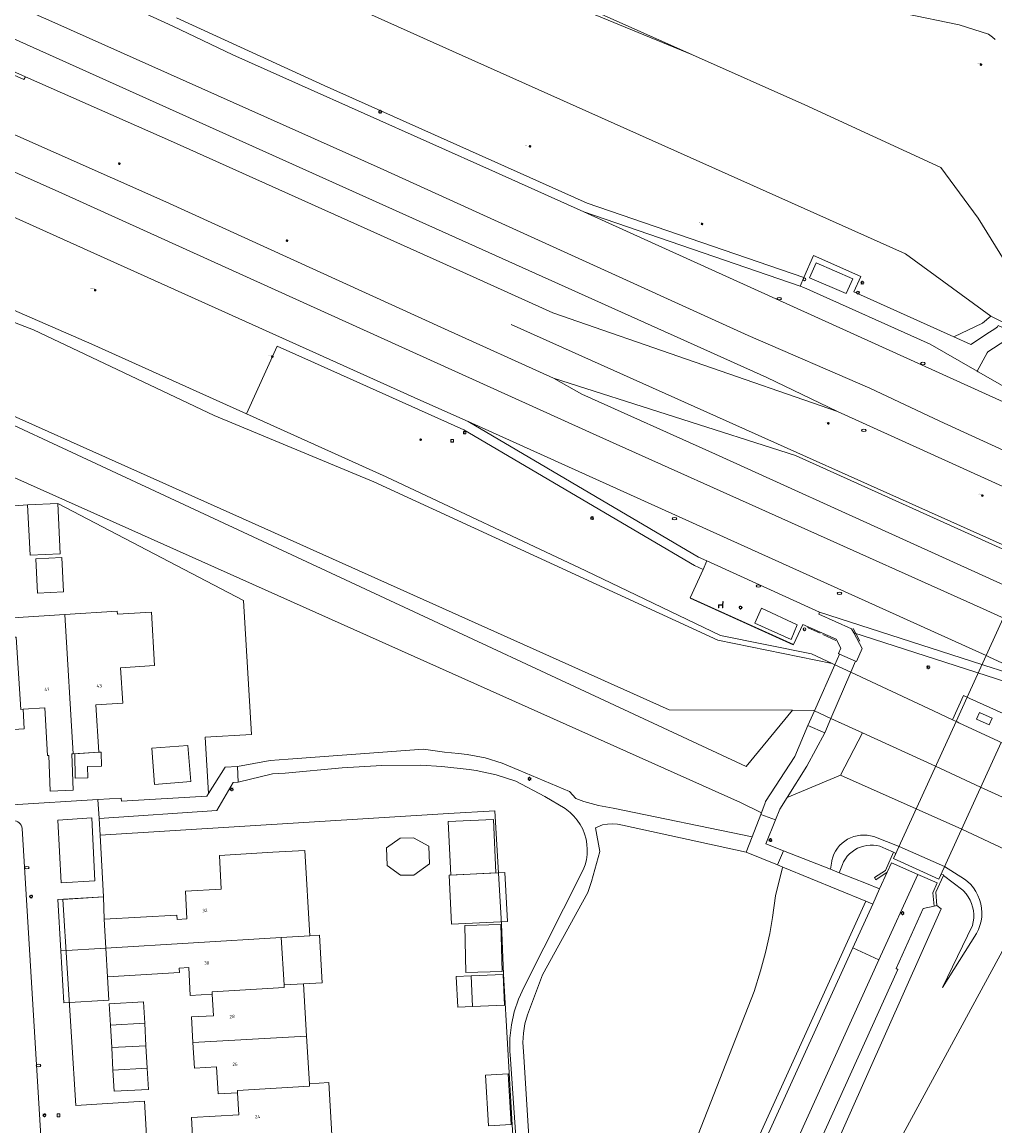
# Model space of a CAD drawing. Header units: metres. Extents: x 162098 to 162858, y 502351 to 503184.
# Tile 12 of 94: x 162192 to 162297, y 502534 to 502653. Entities that reach past the tile are written whole.
import ezdxf
from ezdxf.enums import TextEntityAlignment as Align

# ---------------------------------------------------------------- set-up
doc = ezdxf.new("R2010")
doc.units = ezdxf.units.M
for name, color, linetype, lineweight in [('B-PV-GK-BESCHOEIING-G', 252, 'GK-BESCHOEIING-SO', 13), ('B-PV-IE-MEUBILAIR-S', 252, 'Continuous', 13), ('B-PV-IE-MEUBILAIR_WEGMEUBILAIR-G', 252, 'Continuous', 13), ('B-PV-IE-MEUBILAIR_WEGMEUBILAIR-S', 252, 'Continuous', 13), ('B-PV-IE-TERREINAFSCHEIDING_KUNSTMATIG_HEKWERK-G', 252, 'IE-TERREINAFSCHEIDING-KUNSTMATIG-OPEN', 13), ('B-PV-KW-KUNSTWERK_DEK-GV', 252, 'Continuous', 13), ('B-PV-KW-KUNSTWERK_LANDHOOFD-GV', 252, 'Continuous', 13), ('B-PV-KW-KUNSTWERK_PIJLER-GV', 252, 'Continuous', 13), ('B-PV-OG-BEBOUWING-GV', 7, 'Continuous', 18), ('B-PV-OG-BEBOUWING-T18', 7, 'Continuous', 18), ('B-PV-OG-BEBOUWING_LUIFEL-GV', 7, 'Continuous', 18), ('B-PV-OG-BEBOUWING_OVERBOUWING-GV', 7, 'Continuous', 18), ('B-PV-OG-BEBOUWING_SCHUUR-GV', 7, 'Continuous', 18), ('B-PV-OG-TERREIN_BEGROEID-GV', 7, 'Continuous', 13), ('B-PV-OG-TERREIN_ERF-GV', 252, 'Continuous', 13), ('B-PV-OG-WEG-GV', 252, 'Continuous', 13), ('B-PV-VH-GESLOTENVERHARDING_ASFALT-GV', 252, 'Continuous', 13), ('B-PV-VH-GESLOTENVERHARDING_BETON-GV', 252, 'Continuous', 13), ('B-PV-VH-HALFVERHARDING-GV', 252, 'Continuous', 13), ('B-PV-VH-OPENVERHARDING_BETONSTRAATSTEEN-GV', 252, 'Continuous', 13), ('B-PV-VH-OPENVERHARDING_TEGEL-GV', 252, 'Continuous', 13)]:
    doc.layers.add(name, color=color, linetype=linetype, lineweight=lineweight)
for name, color, linetype, lineweight, true_color in [('B-PV-GR-BEPLANTING_CULTUUR_BOSPLANTSOEN-GV', 7, 'Continuous', 13, 0x99cc00), ('B-PV-GR-BOOM-S', 7, 'Continuous', 13, 0x4c9900), ('B-PV-KW-KUNSTWERK_SLOOF-GV', 5, 'Continuous', 18, 0x0000ff), ('B-PV-OG-WATER_GRACHT-GV', 7, 'Continuous', 13, 0x007299), ('B-PV-VH-OPENVERHARDING_SIERBESTRATING-GV', 3, 'Continuous', 18, 0x00ff00)]:
    doc.layers.add(name, color=color, linetype=linetype, lineweight=lineweight, true_color=true_color)
doc.styles.add('NLCS-ISO', font='NLCS-ISO.ttf')
doc.styles.add('NLCS-ISO-M200-T18', font='NLCS-ISO.ttf', dxfattribs={"height": 1.8})
doc.linetypes.add('GK-BESCHOEIING-SO', pattern='A,18,-3,[1,NLCS.SHX,S=0.6,R=0,X=0,Y=0],-3', length=24)
doc.linetypes.add('IE-TERREINAFSCHEIDING-KUNSTMATIG-OPEN', pattern='A,7,-1.5,[67,NLCS.SHX,S=0.75,R=0,X=0,Y=0],-1.5', length=10)

# ---------------------------------------------------------------- blocks, each defined once
blk = doc.blocks.new('SIE-MEUBILAIR_BORD_VERKEER-SO')
blk.add_lwpolyline([(-0.5625, -0.5625), (0.5625, -0.5625), (0.5625, 0.5625), (-0.5625, 0.5625)], close=True)
at = {"style": 'NLCS-ISO'}
blk.add_text('vb', height=0.75, dxfattribs=at).set_placement((0, 0), align=Align.MIDDLE_CENTER)
blk = doc.blocks.new('SIE-MEUBILAIR_BORD_RECLAME-SO')
blk.add_lwpolyline([(-0.75, -0.75), (0.75, -0.75), (0.75, 0.75), (-0.75, 0.75)], close=True)
at = {"style": 'NLCS-ISO'}
blk.add_text('rb', height=0.75, dxfattribs=at).set_placement((0, 0), align=Align.MIDDLE_CENTER)
blk = doc.blocks.new('SIE-MEUBILAIR_PAAL_LICHTMAST-SO')
for points in [[(-0.62, 0), (-1, 0)], [(-0.71, 0.71), (-0.44, 0.44)], [(0, 1), (0, 0.62)], [(0.44, 0.44), (0.71, 0.71)], [(1, 0), (0.62, 0)], [(-0.71, -0.71), (-0.44, -0.44)], [(0, -0.62), (0, -1)], [(0.44, -0.44), (0.71, -0.71)]]:
    blk.add_lwpolyline(points)
blk.add_circle((0, 0), 0.5)
blk = doc.blocks.new('SIE-MEUBILAIR_PAAL_HALTEPAAL-SO')
blk.add_circle((0, 0), 0.75)
at = {"style": 'NLCS-ISO'}
blk.add_text('ht', height=0.75, dxfattribs=at).set_placement((0, 0.06), align=Align.MIDDLE_CENTER)
blk = doc.blocks.new('SIE-MEUBILAIR_PUT_KOLK-SO')
blk.add_ellipse((0, 0), major_axis=(1.25, 0), ratio=0.54)
blk = doc.blocks.new('SIE-MEUBILAIR_PUT_BRANDKRAAN-SO')
blk.add_ellipse((0, 0), major_axis=(1.25, 0), ratio=0.54)
blk = doc.blocks.new('SIE-WEG_SPEELTOESTEL-SO')
at = {"flags": 128}
blk.add_lwpolyline([(-0.75, -0.75), (0.75, -0.75), (0.75, 0.75), (-0.75, 0.75)], close=True, dxfattribs=at)
at = {"style": 'NLCS-ISO'}
blk.add_text('SPT', height=0.45, dxfattribs=at).set_placement((0, 0), align=Align.MIDDLE_CENTER)
blk = doc.blocks.new('SIE-WEG_ZITBANK-SO')
at = {"color": 0, "linetype": 'ByBlock', "lineweight": 18}
blk.add_lwpolyline([(-0.91, -1.63), (-0.91, -0.2), (1.09, -0.2), (1.09, -1.63), (1.29, -1.63), (1.29, -0.21), (1.54, 1.78), (1.33, 1.78), (1.11, 0), (-1.11, 0), (-1.11, -1.63)], close=True, dxfattribs=at)
blk = doc.blocks.new('SGR-BOOM_GBKN-SO')
for centre, start, end in [((-0.25, -0.1), 67.12443, 157.12443), ((-0.1, 0.25), 157.12443, 247.12443), ((-0.1, 0.25), 337.12443, 157.12443), ((0.25, 0.1), 247.12443, 337.12443), ((-0.25, -0.1), 157.12443, 337.12443), ((0.1, -0.25), 157.12443, 337.12443), ((0.1, -0.25), 337.12443, 67.12443)]:
    blk.add_arc(centre, 0.188, start, end)
at = {"extrusion": (0, 0, -1)}
blk.add_arc((-0.25, 0.1), 0.188, 22.87557, 202.87557, dxfattribs=at)
at = {"style": 'NLCS-ISO'}
blk.add_attdef('SOORT', text='', height=0.35, dxfattribs=at).set_placement((0, 0.75), align=Align.MIDDLE_RIGHT)

msp = doc.modelspace()

# ---------------------------------------------------------------- linework, layer by layer
at = {"layer": 'B-PV-GK-BESCHOEIING-G'}
for points in [[(162299.111, 502626.131), (162295.366, 502632.188), (162291.351, 502637.679), (162276.659, 502644.449), (162264.504, 502649.833), (162231.022, 502664.792), (162218.969, 502670.119), (162212.345, 502673.101), (162203.347, 502677.06), (162195.291, 502680.64), (162188.039, 502683.891), (162180.712, 502687.141), (162174.292, 502689.776), (162172.888, 502690.302), (162165.262, 502693.158), (162159.184, 502695.396), (162148.963, 502699.029), (162139.549, 502702.082), (162130.401, 502704.801), (162124.864, 502706.204)], [(162296.766, 502621.606), (162287.52, 502628.35), (162239.647, 502649.749), (162222.516, 502657.462), (162216.154, 502660.584), (162210.81, 502663.155), (162204.612, 502666.104), (162197.7, 502669.184), (162190.071, 502672.519), (162180.007, 502676.728), (162175.874, 502678.399), (162167.696, 502681.576), (162157.21, 502685.545), (162146.839, 502689.164), (162142.019, 502690.752), (162136.71, 502692.448), (162133.723, 502693.379), (162128.365, 502694.949), (162125.532, 502695.695)], [(162296.766, 502621.606), (162300.212, 502619.89), (162301.287, 502619.402)], [(162412.29, 502512.44), (162318.288, 502552.863), (162317.825, 502554.896), (162308.644, 502564.825), (162295.626, 502570.741), (162290.757, 502573.018), (162282.875, 502576.614), (162279.871, 502577.985)]]:
    msp.add_lwpolyline(points, dxfattribs=at)
at = {"layer": 'B-PV-GR-BEPLANTING_CULTUUR_BOSPLANTSOEN-GV'}
for points in [[(162253.383, 502654.4), (162264.504, 502649.833), (162276.659, 502644.449), (162291.351, 502637.679), (162295.366, 502632.188), (162299.111, 502626.131)], [(162297.232, 502651.488), (162296.931, 502651.733), (162296.507, 502652.064), (162293.33, 502653.086), (162287.387, 502654.317)], [(162179.62, 502600.23), (162192.691, 502601.219), (162195.946, 502601.382), (162216.008, 502590.898), (162216.858, 502576.423), (162211.865, 502576.13), (162212.223, 502570.041), (162214.043, 502572.912), (162215.365, 502572.964), (162218.893, 502573.608), (162220.831, 502573.774), (162235.452, 502574.827), (162237.719, 502574.53), (162239.221, 502574.359), (162240.191, 502574.255), (162242.102, 502573.896), (162243.964, 502573.339), (162245.758, 502572.59), (162251.241, 502570.272), (162251.914, 502569.505), (162252.781, 502569.178), (162254.349, 502568.747), (162255.953, 502568.479), (162270.96, 502565.373), (162271.916, 502567.795), (162271.975, 502567.956), (162269.713, 502569.077), (162168.319, 502614.397)], [(162246.369, 502519.341), (162244.803, 502541.86), (162244.787, 502542.159), (162244.796, 502543.608), (162244.957, 502545.048), (162245.267, 502546.463), (162245.724, 502547.838), (162246.321, 502549.156), (162252.722, 502561.805), (162252.917, 502562.34), (162253.055, 502562.889), (162253.135, 502563.45), (162253.155, 502564.015), (162253.117, 502564.58), (162253.019, 502565.137), (162252.864, 502565.681), (162252.653, 502566.206), (162252.388, 502566.706), (162252.072, 502567.176), (162251.709, 502567.61), (162251.303, 502568.003), (162250.751, 502568.426), (162248.572, 502569.725), (162245.424, 502571.385), (162243.313, 502572.082), (162241.14, 502572.554), (162240.405, 502572.66), (162237.439, 502572.975), (162235.161, 502573.109), (162230.948, 502573.069), (162226.662, 502572.828), (162220.512, 502572.26), (162219.138, 502572.16), (162215.452, 502571.287), (162214.901, 502571.223), (162213.136, 502568.218), (162200.415, 502567.341), (162200.516, 502565.564), (162238.17, 502567.9), (162243.162, 502568.165), (162243.871, 502555.944), (162244.103, 502550.552), (162245.022, 502534.266), (162245.343, 502529.106)], [(162303.055, 502561.777), (162293.621, 502566.213), (162288.666, 502568.389), (162280.499, 502572.049), (162274.738, 502569.613), (162273.937, 502568.343), (162273.488, 502567.21), (162272.459, 502564.609), (162274.336, 502563.868), (162279.414, 502561.865), (162279.562, 502562.746), (162279.574, 502562.806), (162279.671, 502563.161), (162279.805, 502563.504), (162279.974, 502563.83), (162280.177, 502564.138), (162280.41, 502564.422), (162280.671, 502564.681), (162280.959, 502564.911), (162281.268, 502565.109), (162281.597, 502565.274), (162281.941, 502565.404), (162282.297, 502565.497), (162282.661, 502565.553), (162283.029, 502565.57), (162283.396, 502565.549), (162283.759, 502565.489), (162284.114, 502565.392), (162286.855, 502564.339), (162291.747, 502562.162), (162293.914, 502560.8), (162294.237, 502560.542), (162294.576, 502560.212), (162294.878, 502559.849), (162295.141, 502559.456), (162295.362, 502559.037), (162295.537, 502558.598), (162295.666, 502558.143), (162295.746, 502557.677), (162295.778, 502557.205), (162295.759, 502556.732), (162295.692, 502556.264), (162295.575, 502555.805), (162295.412, 502555.361), (162295.204, 502554.938), (162291.54, 502549.101), (162294.767, 502555.808), (162294.852, 502556.2), (162294.898, 502556.599), (162294.901, 502557.001), (162294.863, 502557.401), (162294.783, 502557.794), (162294.662, 502558.177), (162294.502, 502558.546), (162294.304, 502558.895), (162294.071, 502559.222), (162293.804, 502559.523), (162293.73, 502559.597), (162291.62, 502561.201), (162290.82, 502559.398), (162290.901, 502557.948), (162291.393, 502557.592), (162267.462, 502503.921)], [(162254.723, 502506.651), (162271.163, 502548.67), (162271.873, 502550.881), (162272.422, 502552.889), (162272.883, 502554.921), (162273.174, 502556.663), (162273.494, 502559.006), (162274.194, 502561.929), (162274.261, 502562.098), (162273.688, 502562.333), (162270.307, 502563.719), (162256.968, 502566.628), (162256.426, 502566.724), (162255.88, 502566.762), (162255.334, 502566.743), (162254.778, 502566.665), (162254.03, 502566.354), (162254.513, 502563.796), (162253.617, 502560.545), (162253.194, 502559.364), (162252.645, 502558.319), (162248.307, 502550.46), (162246.686, 502546.161), (162246.421, 502545.176), (162246.259, 502544.169), (162246.204, 502543.15), (162246.25, 502542.191), (162247.283, 502526.082)], [(162409.183, 502508.112), (162298.92, 502554.697), (162270.838, 502502.988)], [(162270.838, 502502.988), (162298.92, 502554.697), (162409.183, 502508.112)]]:
    msp.add_lwpolyline(points, dxfattribs=at)
for points in [[(162280.499, 502572.049), (162282.875, 502576.614), (162279.471, 502578.168), (162277.689, 502578.98), (162277.575, 502579.032), (162275.337, 502579.038), (162270.326, 502572.963), (162167.948, 502620.641), (162167.543, 502620.721), (162167.315, 502619.538), (162167.391, 502616.562), (162168.319, 502614.397), (162269.713, 502569.077), (162271.975, 502567.956), (162272.372, 502569.047), (162272.412, 502569.199), (162275.559, 502574.053), (162276.99, 502577.405), (162278.804, 502576.619), (162276.877, 502573.002), (162274.738, 502569.613)], [(162280.354, 502561.494), (162280.715, 502562.398), (162280.848, 502562.68), (162281.03, 502562.984), (162281.243, 502563.266), (162281.484, 502563.525), (162281.751, 502563.758), (162282.04, 502563.961), (162282.35, 502564.133), (162282.675, 502564.272), (162283.013, 502564.376), (162283.361, 502564.444), (162283.713, 502564.475), (162284.067, 502564.469), (162284.418, 502564.426), (162284.763, 502564.347), (162285.098, 502564.232), (162285.419, 502564.083), (162286.246, 502563.698), (162286.489, 502563.572), (162286.233, 502563.018), (162291.138, 502560.791), (162291.382, 502561.344), (162291.646, 502561.26), (162291.62, 502561.201), (162293.73, 502559.597), (162293.804, 502559.523), (162294.071, 502559.222), (162294.304, 502558.895), (162294.502, 502558.546), (162294.662, 502558.177), (162294.783, 502557.794), (162294.863, 502557.401), (162294.901, 502557.001), (162294.898, 502556.599), (162294.852, 502556.2), (162294.767, 502555.808), (162291.54, 502549.101), (162295.204, 502554.938), (162295.412, 502555.361), (162295.575, 502555.805), (162295.692, 502556.264), (162295.759, 502556.732), (162295.778, 502557.205), (162295.746, 502557.677), (162295.666, 502558.143), (162295.537, 502558.598), (162295.362, 502559.037), (162295.141, 502559.456), (162294.878, 502559.849), (162294.576, 502560.212), (162294.237, 502560.542), (162293.914, 502560.8), (162291.747, 502562.162), (162286.855, 502564.339), (162284.114, 502565.392), (162283.759, 502565.489), (162283.396, 502565.549), (162283.029, 502565.57), (162282.661, 502565.553), (162282.297, 502565.497), (162281.941, 502565.404), (162281.597, 502565.274), (162281.268, 502565.109), (162280.959, 502564.911), (162280.671, 502564.681), (162280.41, 502564.422), (162280.177, 502564.138), (162279.974, 502563.83), (162279.805, 502563.504), (162279.671, 502563.161), (162279.574, 502562.806), (162279.562, 502562.746), (162279.414, 502561.865)], [(162284.418, 502564.426), (162284.067, 502564.469), (162283.713, 502564.475), (162283.361, 502564.444), (162283.013, 502564.376), (162282.675, 502564.272), (162282.35, 502564.133), (162282.04, 502563.961), (162281.751, 502563.758), (162281.484, 502563.525), (162281.243, 502563.266), (162281.03, 502562.984), (162280.848, 502562.68), (162280.715, 502562.398), (162280.354, 502561.494), (162283.305, 502560.33), (162284.737, 502559.765), (162285.556, 502561.565), (162284.325, 502560.73), (162284.197, 502560.991), (162285.375, 502561.744), (162286.246, 502563.698), (162285.419, 502564.083), (162285.098, 502564.232), (162284.763, 502564.347)], [(162283.26, 502558.409), (162274.261, 502562.098), (162274.194, 502561.929), (162273.494, 502559.006), (162273.174, 502556.663), (162272.883, 502554.921), (162272.422, 502552.889), (162271.873, 502550.881), (162271.163, 502548.67), (162254.723, 502506.651), (162258.943, 502504.928)]]:
    msp.add_lwpolyline(points, close=True, dxfattribs=at)
at = {"layer": 'B-PV-IE-MEUBILAIR_WEGMEUBILAIR-G'}
msp.add_lwpolyline([(162313.234, 502590.105), (162244.943, 502620.726)], dxfattribs=at)
at = {"layer": 'B-PV-IE-TERREINAFSCHEIDING_KUNSTMATIG_HEKWERK-G'}
for points in [[(162275.388, 502586.109), (162264.256, 502591.156)], [(162278.311, 502587.354), (162276.928, 502588.001)], [(162282.597, 502586.522), (162281.889, 502587.871)], [(162279.991, 502586.573), (162278.61, 502587.22)], [(162271.916, 502567.795), (162272.372, 502569.047)]]:
    msp.add_lwpolyline(points, dxfattribs=at)
at = {"layer": 'B-PV-KW-KUNSTWERK_DEK-GV'}
for points in [[(162300.883, 502595.153), (162296.237, 502584.962)], [(162281.62, 502583.154), (162282.139, 502584.36), (162280.407, 502585.107), (162279.898, 502583.959), (162277.689, 502578.98), (162276.99, 502577.405)], [(162296.237, 502584.962), (162294.181, 502580.452)], [(162278.804, 502576.619), (162279.471, 502578.168), (162281.62, 502583.154)], [(162294.181, 502580.452), (162292.991, 502577.841)], [(162276.99, 502577.405), (162278.804, 502576.619)], [(162292.991, 502577.841), (162286.233, 502563.018)], [(162286.233, 502563.018), (162291.138, 502560.791), (162297.853, 502575.567)]]:
    msp.add_lwpolyline(points, dxfattribs=at)
at = {"layer": 'B-PV-KW-KUNSTWERK_LANDHOOFD-GV'}
for points in [[(162286.246, 502563.698), (162285.375, 502561.744)], [(162285.556, 502561.565), (162286.03, 502562.577)], [(162286.03, 502562.577), (162288.867, 502561.32)], [(162286.233, 502563.018), (162286.489, 502563.572)], [(162291.138, 502560.791), (162286.233, 502563.018)], [(162286.489, 502563.572), (162286.246, 502563.698)], [(162285.375, 502561.744), (162284.197, 502560.991)], [(162284.325, 502560.73), (162285.556, 502561.565)], [(162291.382, 502561.344), (162291.138, 502560.791)], [(162291.646, 502561.26), (162291.382, 502561.344)], [(162284.197, 502560.991), (162284.325, 502560.73)], [(162288.867, 502561.32), (162290.962, 502560.392)], [(162290.962, 502560.392), (162290.483, 502559.306)], [(162290.82, 502559.398), (162291.62, 502561.201)], [(162291.62, 502561.201), (162291.646, 502561.26)], [(162290.483, 502559.306), (162290.614, 502557.87)], [(162290.901, 502557.948), (162290.82, 502559.398)], [(162290.614, 502557.87), (162290.901, 502557.948)]]:
    msp.add_lwpolyline(points, dxfattribs=at)
at = {"layer": 'B-PV-KW-KUNSTWERK_PIJLER-GV'}
msp.add_lwpolyline([(162295.197, 502578.099), (162296.564, 502577.482), (162296.889, 502578.202), (162295.522, 502578.819)], close=True, dxfattribs=at)
at = {"layer": 'B-PV-KW-KUNSTWERK_SLOOF-GV'}
for points in [[(162292.607, 502578.02), (162292.926, 502577.871), (162292.991, 502577.841), (162293.1, 502577.79), (162293.29, 502577.701), (162297.569, 502575.7), (162297.849, 502575.569), (162298.078, 502575.462), (162298.734, 502576.971), (162299.294, 502578.154), (162299.069, 502578.255), (162298.787, 502578.382), (162294.48, 502580.318), (162294.181, 502580.452), (162293.798, 502580.624)], [(162295.197, 502578.099), (162295.522, 502578.819), (162296.889, 502578.202), (162296.564, 502577.482)]]:
    msp.add_lwpolyline(points, close=True, dxfattribs=at)
at = {"layer": 'B-PV-OG-BEBOUWING-GV'}
for points in [[(162192.691, 502601.219), (162192.963, 502595.779), (162196.218, 502595.941), (162195.946, 502601.382)], [(162191.464, 502586.953), (162191.942, 502579.142), (162192.2, 502579.158), (162194.54, 502579.303), (162194.847, 502574.162), (162194.974, 502574.17), (162195.124, 502570.31), (162197.61, 502570.406), (162197.459, 502574.324), (162197.612, 502574.333), (162196.712, 502589.394), (162191.074, 502589.043), (162191.203, 502586.936)], [(162196.712, 502589.394), (162197.612, 502574.333), (162200.377, 502574.505), (162200.07, 502579.646), (162202.962, 502579.826), (162202.733, 502583.639), (162206.406, 502583.867), (162206.06, 502589.635), (162202.387, 502589.406), (162202.367, 502589.746)], [(162192.2, 502579.158), (162191.942, 502579.142), (162191.464, 502586.953), (162191.203, 502586.936), (162186.089, 502586.608), (162186.971, 502571.562), (162189.757, 502571.729), (162189.456, 502576.859), (162192.33, 502577.032)], [(162206.114, 502574.941), (162206.413, 502571.036), (162210.314, 502571.334), (162210.015, 502575.24)], [(162238.41, 502561.228), (162243.289, 502561.47), (162243.003, 502567.257), (162238.124, 502567.015)], [(162236.032, 502564.347), (162234.36, 502565.279), (162232.919, 502565.236), (162231.465, 502564.176), (162231.535, 502562.284), (162232.973, 502561.222), (162234.414, 502561.241), (162236.102, 502562.455)], [(162201.147, 502553.357), (162220.078, 502554.489), (162223.194, 502554.678), (162222.634, 502563.908), (162219.19, 502563.699), (162213.416, 502563.371), (162213.584, 502559.715), (162209.74, 502559.496), (162209.876, 502556.509), (162208.829, 502556.448), (162208.808, 502556.917), (162200.967, 502556.463)], [(162240.047, 502550.73), (162243.957, 502550.828), (162243.829, 502555.897), (162239.919, 502555.798)], [(162220.387, 502549.37), (162220.078, 502554.489), (162201.147, 502553.357), (162201.327, 502550.263), (162209.094, 502550.712), (162209.072, 502551.182), (162210.119, 502551.243), (162210.257, 502548.243), (162212.636, 502548.385), (162212.621, 502548.644), (162220.404, 502549.11)], [(162210.541, 502543.151), (162222.82, 502543.859), (162222.486, 502549.495), (162220.387, 502549.37), (162220.404, 502549.11), (162212.621, 502548.644), (162212.636, 502548.385), (162212.774, 502546.055), (162210.378, 502545.917)], [(162240.769, 502547.038), (162244.206, 502547.196), (162244.053, 502550.505), (162240.616, 502550.346)], [(162201.632, 502545.022), (162205.335, 502545.236), (162205.201, 502547.542), (162201.498, 502547.328)], [(162223.124, 502538.709), (162222.82, 502543.859), (162210.541, 502543.151), (162210.704, 502540.386), (162213.099, 502540.524), (162213.271, 502537.6), (162215.367, 502537.725), (162215.352, 502537.984), (162223.14, 502538.448)], [(162202.045, 502537.884), (162205.749, 502538.098), (162205.616, 502540.394), (162201.912, 502540.18)], [(162225.557, 502533.174), (162225.222, 502538.834), (162223.124, 502538.709), (162223.14, 502538.448), (162215.352, 502537.984), (162215.367, 502537.725), (162215.512, 502535.351), (162210.382, 502535.05), (162210.55, 502532.294)], [(162242.496, 502534.147), (162244.939, 502534.295), (162244.608, 502539.759), (162242.165, 502539.611)]]:
    msp.add_lwpolyline(points, close=True, dxfattribs=at)
at = {"layer": 'B-PV-OG-BEBOUWING_LUIFEL-GV'}
for points in [[(162197.776, 502574.343), (162197.841, 502571.709), (162199.191, 502571.742), (162199.16, 502572.984), (162200.675, 502573.022), (162200.638, 502574.511), (162200.377, 502574.505)], [(162238.222, 502561.219), (162238.484, 502555.94), (162244.523, 502556.239), (162244.262, 502561.518)], [(162201.147, 502553.357), (162200.967, 502556.463), (162200.895, 502558.889), (162195.964, 502558.602), (162196.286, 502553.066)], [(162220.078, 502554.489), (162220.387, 502549.37), (162222.486, 502549.495), (162224.528, 502549.62), (162224.219, 502554.739), (162223.194, 502554.678)], [(162196.286, 502553.066), (162196.613, 502547.431), (162201.475, 502547.714), (162201.327, 502550.263), (162201.147, 502553.357)], [(162240.616, 502550.346), (162238.998, 502550.272), (162239.151, 502546.963), (162240.769, 502547.038)], [(162205.476, 502542.815), (162205.335, 502545.236), (162201.632, 502545.022), (162201.772, 502542.601)], [(162201.772, 502542.601), (162201.912, 502540.18), (162205.616, 502540.394), (162205.476, 502542.815)]]:
    msp.add_lwpolyline(points, close=True, dxfattribs=at)
at = {"layer": 'B-PV-OG-BEBOUWING_OVERBOUWING-GV'}
msp.add_lwpolyline([(162193.56, 502595.405), (162193.752, 502591.692), (162196.566, 502591.837), (162196.374, 502595.551)], close=True, dxfattribs=at)
at = {"layer": 'B-PV-OG-BEBOUWING_SCHUUR-GV'}
for points in [[(162281.832, 502625.655), (162277.886, 502627.376), (162277.172, 502625.767), (162281.13, 502624.046)], [(162271.972, 502590.055), (162271.254, 502588.452), (162275.169, 502586.702), (162275.836, 502588.286)]]:
    msp.add_lwpolyline(points, close=True, dxfattribs=at)
at = {"layer": 'B-PV-OG-TERREIN_BEGROEID-GV'}
for points in [[(162208.773, 502653.849), (162224.722, 502646.524), (162238.024, 502640.578), (162253.148, 502633.817), (162276.55, 502625.788), (162277.583, 502628.163), (162282.714, 502625.878), (162281.954, 502624.231), (162292.739, 502619.373), (162295.84, 502620.869), (162296.766, 502621.606), (162287.52, 502628.35), (162239.647, 502649.749), (162222.516, 502657.462)], [(162287.387, 502654.317), (162293.33, 502653.086), (162296.507, 502652.064), (162296.931, 502651.733), (162297.232, 502651.488)], [(162192.29, 502647.163), (162181.525, 502651.951)], [(162192.467, 502647.48), (162192.29, 502647.163)], [(162208.449, 502640.416), (162192.467, 502647.48)], [(162189.998, 502641.788), (162207.607, 502633.952), (162237.71, 502620.261)], [(162239.7, 502626.356), (162208.449, 502640.416)], [(162175.07, 502627.14), (162193.317, 502620.139), (162212.83, 502610.89), (162230.103, 502603.727), (162267.261, 502586.62), (162279.623, 502584.088), (162277.359, 502585.146), (162267.542, 502587.136), (162253.01, 502594.096), (162231.434, 502604.27), (162216.345, 502611.061), (162199.614, 502618.592), (162176.602, 502628.598)], [(162303.437, 502600.755), (162280.199, 502611.297), (162249.413, 502621.968), (162239.7, 502626.356)], [(162167.948, 502620.641), (162270.326, 502572.963), (162275.337, 502579.038), (162261.982, 502579.074), (162220.729, 502597.594), (162171.466, 502619.64)], [(162237.71, 502620.261), (162249.492, 502614.902)], [(162303.951, 502580.306), (162281.94, 502587.406), (162282.833, 502585.708), (162282.235, 502584.319), (162282.139, 502584.36), (162280.407, 502585.107), (162280.285, 502585.16), (162280.548, 502585.757), (162280.022, 502586.711), (162276.441, 502588.321), (162275.419, 502586.155), (162264.271, 502591.201), (162265.66, 502594.265), (162264.724, 502594.676), (162239.815, 502609.326), (162223.683, 502616.565), (162219.641, 502618.384), (162216.345, 502611.061), (162231.434, 502604.27), (162253.01, 502594.096), (162267.542, 502587.136), (162277.359, 502585.146), (162279.623, 502584.088), (162279.898, 502583.959), (162281.62, 502583.154), (162290.572, 502578.971), (162292.607, 502578.02), (162293.798, 502580.624), (162294.181, 502580.452), (162294.48, 502580.318), (162298.787, 502578.382)], [(162249.492, 502614.902), (162275.658, 502606.563), (162300.594, 502595.283)], [(162282.875, 502576.614), (162280.499, 502572.049)], [(162290.757, 502573.018), (162282.875, 502576.614)], [(162295.626, 502570.741), (162290.757, 502573.018)], [(162280.499, 502572.049), (162288.666, 502568.389)], [(162318.288, 502552.863), (162317.825, 502554.896), (162308.644, 502564.825), (162295.626, 502570.741)], [(162288.666, 502568.389), (162293.621, 502566.213)], [(162293.621, 502566.213), (162303.055, 502561.777)]]:
    msp.add_lwpolyline(points, dxfattribs=at)
for points in [[(162292.739, 502619.373), (162294.523, 502618.569), (162294.595, 502618.538), (162296.611, 502619.88), (162297.178, 502620.258), (162297.461, 502620.446), (162297.525, 502620.594), (162297.619, 502620.554), (162298.811, 502620.041), (162299.006, 502619.957), (162299.064, 502619.933), (162298.808, 502619.325), (162298.358, 502619.03), (162296.418, 502617.754), (162296.362, 502617.652), (162295.923, 502616.854), (162295.272, 502615.669), (162295.366, 502615.615), (162303.009, 502611.237), (162299.988, 502618.477), (162300.212, 502619.89), (162296.766, 502621.606), (162295.84, 502620.869)], [(162259.612, 502504.655), (162259.784, 502504.963), (162281.825, 502553.371), (162283.984, 502558.112), (162283.26, 502558.409), (162258.943, 502504.928)], [(162290.614, 502557.87), (162289.442, 502557.642), (162286.512, 502551.139), (162286.688, 502551.054), (162265.264, 502503.706), (162265.785, 502502.136), (162267.462, 502503.921), (162291.393, 502557.592), (162290.901, 502557.948)]]:
    msp.add_lwpolyline(points, close=True, dxfattribs=at)
at = {"layer": 'B-PV-OG-TERREIN_ERF-GV'}
for points in [[(162191.035, 502568.846), (162200.281, 502569.4), (162202.795, 502569.551), (162202.824, 502569.225), (162212.054, 502569.775), (162212.223, 502570.041), (162211.865, 502576.13), (162216.858, 502576.423), (162216.008, 502590.898), (162195.946, 502601.382), (162196.218, 502595.941), (162192.963, 502595.779), (162192.691, 502601.219), (162179.62, 502600.23)], [(162191.074, 502589.043), (162196.712, 502589.394), (162202.367, 502589.746), (162202.387, 502589.406), (162206.06, 502589.635), (162206.406, 502583.867), (162202.733, 502583.639), (162202.962, 502579.826), (162200.07, 502579.646), (162200.377, 502574.505), (162197.612, 502574.333), (162197.459, 502574.324), (162197.61, 502570.406), (162195.124, 502570.31), (162194.974, 502574.17), (162194.847, 502574.162), (162194.54, 502579.303), (162192.2, 502579.158), (162192.33, 502577.032), (162189.456, 502576.859)], [(162245.343, 502529.106), (162245.022, 502534.266), (162244.103, 502550.552), (162243.871, 502555.944), (162243.162, 502568.165), (162238.17, 502567.9), (162200.516, 502565.564), (162200.895, 502558.889), (162196.478, 502558.608), (162197.908, 502536.343), (162205.33, 502536.814), (162205.929, 502526.199)], [(162210.55, 502532.294), (162210.382, 502535.05), (162215.512, 502535.351), (162215.367, 502537.725), (162213.271, 502537.6), (162213.099, 502540.524), (162210.704, 502540.386), (162210.541, 502543.151), (162210.378, 502545.917), (162212.774, 502546.055), (162212.636, 502548.385), (162210.257, 502548.243), (162210.119, 502551.243), (162209.072, 502551.182), (162209.094, 502550.712), (162201.327, 502550.263), (162201.147, 502553.357), (162200.967, 502556.463), (162208.808, 502556.917), (162208.829, 502556.448), (162209.876, 502556.509), (162209.74, 502559.496), (162213.584, 502559.715), (162213.416, 502563.371), (162219.19, 502563.699), (162222.634, 502563.908), (162223.194, 502554.678), (162220.078, 502554.489), (162220.387, 502549.37), (162222.486, 502549.495), (162222.82, 502543.859), (162223.124, 502538.709), (162225.222, 502538.834), (162225.557, 502533.174)]]:
    msp.add_lwpolyline(points, dxfattribs=at)
for points in [[(162206.114, 502574.941), (162210.015, 502575.24), (162210.314, 502571.334), (162206.413, 502571.036)], [(162238.41, 502561.228), (162238.124, 502567.015), (162243.003, 502567.257), (162243.289, 502561.47)], [(162236.032, 502564.347), (162236.102, 502562.455), (162234.414, 502561.241), (162232.973, 502561.222), (162231.535, 502562.284), (162231.465, 502564.176), (162232.919, 502565.236), (162234.36, 502565.279)], [(162240.047, 502550.73), (162239.919, 502555.798), (162243.829, 502555.897), (162243.957, 502550.828)], [(162240.769, 502547.038), (162240.616, 502550.346), (162244.053, 502550.505), (162244.206, 502547.196)], [(162201.632, 502545.022), (162201.498, 502547.328), (162205.201, 502547.542), (162205.335, 502545.236)], [(162202.045, 502537.884), (162201.912, 502540.18), (162205.616, 502540.394), (162205.749, 502538.098)], [(162242.496, 502534.147), (162242.165, 502539.611), (162244.608, 502539.759), (162244.939, 502534.295)]]:
    msp.add_lwpolyline(points, close=True, dxfattribs=at)
at = {"layer": 'B-PV-OG-WATER_GRACHT-GV'}
for points in [[(162222.516, 502657.462), (162239.647, 502649.749), (162287.52, 502628.35), (162296.766, 502621.606), (162300.212, 502619.89)], [(162299.111, 502626.131), (162295.366, 502632.188), (162291.351, 502637.679), (162276.659, 502644.449), (162264.504, 502649.833), (162253.383, 502654.4)], [(162297.569, 502575.7), (162293.29, 502577.701), (162293.1, 502577.79), (162292.991, 502577.841), (162292.926, 502577.871), (162292.607, 502578.02), (162290.572, 502578.971), (162281.62, 502583.154), (162279.898, 502583.959), (162279.623, 502584.088), (162267.261, 502586.62), (162230.103, 502603.727), (162212.83, 502610.89), (162193.317, 502620.139), (162175.07, 502627.14)], [(162171.466, 502619.64), (162220.729, 502597.594), (162261.982, 502579.074), (162275.337, 502579.038), (162277.575, 502579.032), (162277.689, 502578.98), (162279.471, 502578.168), (162282.875, 502576.614), (162290.757, 502573.018), (162295.626, 502570.741), (162308.644, 502564.825)]]:
    msp.add_lwpolyline(points, dxfattribs=at)
at = {"layer": 'B-PV-OG-WEG-GV'}
for points in [[(162203.726, 502655.077), (162208.39, 502652.924), (162214.852, 502649.84), (162243.227, 502637.157), (162252.784, 502632.885), (162276.149, 502624.865), (162276.55, 502625.788), (162253.148, 502633.817), (162238.024, 502640.578), (162224.722, 502646.524), (162208.773, 502653.849)], [(162176.602, 502628.598), (162199.614, 502618.592), (162216.345, 502611.061), (162219.641, 502618.384), (162223.683, 502616.565), (162239.815, 502609.326), (162264.724, 502594.676), (162265.66, 502594.265), (162266.073, 502595.176), (162265.18, 502595.568), (162240.275, 502610.216), (162235.172, 502612.49), (162184.846, 502635.142)], [(162414.961, 502531.374), (162365.951, 502553.481), (162358.225, 502556.966), (162304.311, 502581.241), (162300.928, 502582.332), (162300.625, 502582.43), (162296.104, 502583.888), (162295.793, 502583.989), (162278.253, 502589.646), (162278.163, 502589.432), (162281.707, 502587.85), (162281.94, 502587.406), (162303.951, 502580.306), (162343.085, 502562.686), (162361.849, 502554.234), (162378.991, 502546.502), (162375.359, 502538.151), (162425.016, 502516.559)]]:
    msp.add_lwpolyline(points, dxfattribs=at)
at = {"layer": 'B-PV-VH-GESLOTENVERHARDING_ASFALT-GV'}
for points in [[(162306.908, 502608.37), (162252.784, 502632.885), (162243.227, 502637.157), (162214.852, 502649.84), (162208.39, 502652.924), (162203.726, 502655.077), (162192.591, 502660.013), (162187.867, 502662.015), (162182.565, 502664.186), (162178.947, 502665.636), (162173.32, 502667.766), (162168.699, 502669.482), (162164.466, 502671.126), (162159.77, 502672.828), (162152.914, 502675.257), (162143.963, 502678.266), (162138.93, 502679.851), (162134.751, 502681.121), (162130.598, 502682.316), (162126.357, 502683.51), (162126.306, 502683.524)], [(162126.599, 502678.909), (162130.767, 502677.743), (162144.558, 502673.28), (162153.684, 502670.126), (162159.657, 502667.912), (162168.85, 502664.489), (162176.366, 502661.469), (162187.909, 502656.705), (162195.626, 502653.282), (162230.79, 502637.58), (162270.517, 502619.528), (162283.67, 502613.824), (162291.253, 502610.267), (162319.236, 502597.45)], [(162319.236, 502597.45), (162291.253, 502610.267), (162283.67, 502613.824), (162270.517, 502619.528), (162230.79, 502637.58), (162195.626, 502653.282), (162187.909, 502656.705), (162176.366, 502661.469), (162168.85, 502664.489), (162159.657, 502667.912), (162153.684, 502670.126), (162144.558, 502673.28), (162130.767, 502677.743), (162126.599, 502678.909)], [(162126.867, 502674.688), (162130.563, 502673.661), (162139.447, 502671.102), (162145.408, 502669.226), (162146.188, 502668.962), (162146.782, 502668.76), (162149.474, 502667.846), (162151.736, 502667.078), (162157.386, 502665.074), (162160.876, 502663.796), (162161.419, 502663.616), (162168.33, 502661.067), (162183.899, 502654.826), (162246.845, 502626.541), (162272.547, 502614.998), (162280.199, 502611.297), (162303.437, 502600.755)], [(162207.607, 502633.952), (162189.998, 502641.788), (162179.132, 502646.486), (162158.547, 502654.727), (162157.964, 502654.912), (162148.46, 502658.452), (162146.675, 502659.05), (162142.811, 502660.344), (162137.741, 502661.955), (162131.729, 502663.83), (162127.477, 502665.086)], [(162127.73, 502661.108), (162131.225, 502660.127), (162143.035, 502656.235), (162153.772, 502652.41), (162164.979, 502648.115), (162173.502, 502644.827), (162184.306, 502640.264), (162196.385, 502634.895), (162220.946, 502623.756), (162254.499, 502608.59), (162295.904, 502590.001), (162321.874, 502578.19), (162367.663, 502557.476), (162368.945, 502560.441), (162308.264, 502587.988), (162266.994, 502606.711), (162252.549, 502613.17), (162249.492, 502614.902), (162237.71, 502620.261), (162207.607, 502633.952)], [(162220.946, 502623.756), (162196.385, 502634.895), (162184.306, 502640.264), (162173.502, 502644.827), (162164.979, 502648.115), (162153.772, 502652.41), (162143.035, 502656.235), (162131.225, 502660.127), (162127.73, 502661.108)], [(162128.049, 502656.087), (162134.545, 502654.067), (162141.6, 502651.727), (162146.747, 502649.879), (162148.953, 502649.403), (162158.55, 502645.712), (162166.166, 502642.826), (162173.615, 502639.874), (162180.639, 502636.802), (162184.697, 502635.09), (162184.846, 502635.142), (162235.172, 502612.49), (162240.275, 502610.216), (162296.237, 502584.962), (162296.53, 502584.827), (162300.817, 502582.851)], [(162182.252, 502651.994), (162192.467, 502647.48), (162208.449, 502640.416), (162239.7, 502626.356), (162249.413, 502621.968), (162280.199, 502611.297), (162272.547, 502614.998), (162246.845, 502626.541), (162183.899, 502654.826)], [(162321.874, 502578.19), (162295.904, 502590.001), (162254.499, 502608.59), (162220.946, 502623.756)], [(162300.594, 502595.283), (162275.658, 502606.563), (162249.492, 502614.902), (162252.549, 502613.17), (162266.994, 502606.711), (162308.264, 502587.988)], [(162300.883, 502595.153), (162296.237, 502584.962), (162294.181, 502580.452), (162292.991, 502577.841), (162286.233, 502563.018), (162291.138, 502560.791), (162297.853, 502575.567)], [(162263.48, 502505.347), (162284.662, 502552.079), (162281.825, 502553.371), (162259.784, 502504.963)]]:
    msp.add_lwpolyline(points, dxfattribs=at)
at = {"layer": 'B-PV-VH-GESLOTENVERHARDING_BETON-GV'}
for points in [[(162296.237, 502584.962), (162240.275, 502610.216)], [(162240.275, 502610.216), (162265.18, 502595.568), (162266.073, 502595.176)], [(162266.073, 502595.176), (162278.253, 502589.646)], [(162278.253, 502589.646), (162295.793, 502583.989)], [(162295.793, 502583.989), (162296.104, 502583.888)], [(162296.53, 502584.827), (162296.237, 502584.962)], [(162300.817, 502582.851), (162296.53, 502584.827)], [(162296.104, 502583.888), (162300.625, 502582.43)]]:
    msp.add_lwpolyline(points, dxfattribs=at)
at = {"layer": 'B-PV-VH-HALFVERHARDING-GV'}
msp.add_lwpolyline([(162247.283, 502526.082), (162246.25, 502542.191), (162246.204, 502543.15), (162246.259, 502544.169), (162246.421, 502545.176), (162246.686, 502546.161), (162248.307, 502550.46), (162252.645, 502558.319), (162253.194, 502559.364), (162253.617, 502560.545), (162254.513, 502563.796), (162254.03, 502566.354), (162254.778, 502566.665), (162255.334, 502566.743), (162255.88, 502566.762), (162256.426, 502566.724), (162256.968, 502566.628), (162270.307, 502563.719), (162270.96, 502565.373), (162255.953, 502568.479), (162254.349, 502568.747), (162252.781, 502569.178), (162251.914, 502569.505), (162251.241, 502570.272), (162245.758, 502572.59), (162243.964, 502573.339), (162242.102, 502573.896), (162240.191, 502574.255), (162239.221, 502574.359), (162237.719, 502574.53), (162235.452, 502574.827), (162220.831, 502573.774), (162218.893, 502573.608), (162215.365, 502572.964), (162215.452, 502571.287), (162219.138, 502572.16), (162220.512, 502572.26), (162226.662, 502572.828), (162230.948, 502573.069), (162235.161, 502573.109), (162237.439, 502572.975), (162240.405, 502572.66), (162241.14, 502572.554), (162243.313, 502572.082), (162245.424, 502571.385), (162248.572, 502569.725), (162250.751, 502568.426), (162251.303, 502568.003), (162251.709, 502567.61), (162252.072, 502567.176), (162252.388, 502566.706), (162252.653, 502566.206), (162252.864, 502565.681), (162253.019, 502565.137), (162253.117, 502564.58), (162253.155, 502564.015), (162253.135, 502563.45), (162253.055, 502562.889), (162252.917, 502562.34), (162252.722, 502561.805), (162246.321, 502549.156), (162245.724, 502547.838), (162245.267, 502546.463), (162244.957, 502545.048), (162244.796, 502543.608), (162244.787, 502542.159), (162244.803, 502541.86), (162246.369, 502519.341)], dxfattribs=at)
at = {"layer": 'B-PV-VH-OPENVERHARDING_BETONSTRAATSTEEN-GV'}
for points in [[(162181.525, 502651.951), (162192.29, 502647.163), (162192.467, 502647.48), (162182.252, 502651.994)], [(162271.916, 502567.795), (162270.96, 502565.373)], [(162273.488, 502567.21), (162271.916, 502567.795)], [(162194.718, 502523.293), (162194.509, 502526.47), (162192.09, 502566.266)], [(162272.459, 502564.609), (162273.488, 502567.21)], [(162270.96, 502565.373), (162270.307, 502563.719)], [(162270.307, 502563.719), (162273.688, 502562.333)], [(162274.336, 502563.868), (162272.459, 502564.609)], [(162273.688, 502562.333), (162274.336, 502563.868)]]:
    msp.add_lwpolyline(points, dxfattribs=at)
for points in [[(162312.198, 502605.973), (162307.396, 502608.724), (162307.137, 502608.872), (162303.009, 502611.237), (162295.366, 502615.615), (162295.272, 502615.669), (162290.196, 502618.577), (162276.562, 502624.723), (162276.149, 502624.865), (162252.784, 502632.885), (162306.908, 502608.37), (162307.179, 502608.247)], [(162196.312, 502560.4), (162199.947, 502560.628), (162199.642, 502567.418), (162195.943, 502567.187)]]:
    msp.add_lwpolyline(points, close=True, dxfattribs=at)
msp.add_lwpolyline([(162192.09, 502566.266, 0.405555), (162191.12, 502567.123)], format="xyb", dxfattribs=at)
at = {"layer": 'B-PV-VH-OPENVERHARDING_SIERBESTRATING-GV'}
for points in [[(162281.62, 502583.154), (162282.139, 502584.36), (162280.407, 502585.107), (162279.898, 502583.959), (162277.689, 502578.98), (162276.99, 502577.405)], [(162278.804, 502576.619), (162279.471, 502578.168), (162281.62, 502583.154)], [(162276.99, 502577.405), (162278.804, 502576.619)]]:
    msp.add_lwpolyline(points, dxfattribs=at)
at = {"layer": 'B-PV-VH-OPENVERHARDING_TEGEL-GV'}
for points in [[(162295.272, 502615.669), (162295.923, 502616.854), (162296.362, 502617.652), (162296.418, 502617.754), (162298.358, 502619.03), (162298.808, 502619.325), (162299.064, 502619.933), (162299.006, 502619.957), (162298.811, 502620.041), (162297.619, 502620.554), (162297.525, 502620.594), (162297.461, 502620.446), (162297.178, 502620.258), (162296.611, 502619.88), (162294.595, 502618.538), (162294.523, 502618.569), (162292.739, 502619.373), (162281.954, 502624.231), (162282.714, 502625.878), (162277.583, 502628.163), (162276.55, 502625.788), (162276.149, 502624.865), (162276.562, 502624.723), (162290.196, 502618.577)], [(162265.66, 502594.265), (162264.271, 502591.201), (162275.419, 502586.155), (162276.441, 502588.321), (162280.022, 502586.711), (162280.548, 502585.757), (162280.285, 502585.16), (162280.407, 502585.107), (162282.139, 502584.36), (162282.235, 502584.319), (162282.833, 502585.708), (162281.94, 502587.406), (162281.707, 502587.85), (162278.163, 502589.432), (162278.253, 502589.646), (162266.073, 502595.176)], [(162273.937, 502568.343), (162274.738, 502569.613), (162276.877, 502573.002), (162278.804, 502576.619), (162276.99, 502577.405), (162275.559, 502574.053), (162272.412, 502569.199), (162272.372, 502569.047), (162271.975, 502567.956), (162271.916, 502567.795), (162273.488, 502567.21)], [(162214.901, 502571.223), (162215.452, 502571.287), (162215.365, 502572.964), (162214.043, 502572.912), (162212.223, 502570.041), (162212.054, 502569.775), (162202.824, 502569.225), (162202.795, 502569.551), (162200.281, 502569.4), (162200.415, 502567.341), (162213.136, 502568.218)], [(162195.943, 502567.187), (162199.642, 502567.418), (162199.947, 502560.628), (162196.312, 502560.4)], [(162284.737, 502559.765), (162283.305, 502560.33), (162280.354, 502561.494), (162279.414, 502561.865), (162274.336, 502563.868), (162273.688, 502562.333), (162274.261, 502562.098), (162283.26, 502558.409), (162283.984, 502558.112)]]:
    msp.add_lwpolyline(points, close=True, dxfattribs=at)
for points in [[(162200.516, 502565.564), (162200.415, 502567.341), (162200.281, 502569.4), (162191.035, 502568.846), (162191.12, 502567.123)], [(162192.09, 502566.266), (162194.509, 502526.47), (162195.745, 502526.548), (162195.421, 502532.027), (162203.922, 502532.582), (162204.217, 502527.102), (162204.293, 502526.069), (162205.929, 502526.199), (162205.33, 502536.814), (162197.908, 502536.343), (162196.478, 502558.608), (162200.895, 502558.889), (162200.516, 502565.564)], [(162286.03, 502562.577), (162285.556, 502561.565)], [(162288.867, 502561.32), (162286.03, 502562.577)], [(162285.556, 502561.565), (162284.737, 502559.765)], [(162265.264, 502503.706), (162286.688, 502551.054), (162286.512, 502551.139), (162289.442, 502557.642), (162290.614, 502557.87), (162290.483, 502559.306), (162290.962, 502560.392), (162288.867, 502561.32), (162284.662, 502552.079), (162263.48, 502505.347)], [(162284.662, 502552.079), (162288.867, 502561.32)], [(162284.737, 502559.765), (162283.984, 502558.112)], [(162283.984, 502558.112), (162281.825, 502553.371)], [(162281.825, 502553.371), (162284.662, 502552.079)]]:
    msp.add_lwpolyline(points, dxfattribs=at)
msp.add_lwpolyline([(162191.12, 502567.123, -0.405555), (162192.09, 502566.266)], format="xyb", dxfattribs=at)

# ---------------------------------------------------------------- block references
at = {"layer": 'B-PV-GR-BOOM-S', "xscale": 0.2, "yscale": 0.2, "zscale": 0.2}
for p in [(162295.684, 502648.787), (162246.953, 502639.949), (162202.595, 502638.083), (162265.557, 502631.569), (162220.715, 502629.764), (162199.986, 502624.419), (162219.129, 502617.246), (162279.19, 502610.031), (162235.151, 502608.268), (162295.828, 502602.237)]:
    msp.add_blockref('SGR-BOOM_GBKN-SO', p, dxfattribs=at).add_auto_attribs({'SOORT': '****%%c***m'})
at = {"layer": 'B-PV-IE-MEUBILAIR-S', "xscale": 0.2, "yscale": 0.2, "zscale": 0.2}
for name, p in [('SIE-MEUBILAIR_PAAL_LICHTMAST-SO', (162230.777, 502643.685)), ('SIE-MEUBILAIR_PAAL_HALTEPAAL-SO', (162276.612, 502625.591)), ('SIE-MEUBILAIR_PAAL_LICHTMAST-SO', (162282.865, 502625.221)), ('SIE-MEUBILAIR_PUT_KOLK-SO', (162273.897, 502623.494)), ('SIE-MEUBILAIR_PAAL_HALTEPAAL-SO', (162282.398, 502624.155)), ('SIE-MEUBILAIR_PUT_KOLK-SO', (162289.418, 502616.503)), ('SIE-MEUBILAIR_BORD_VERKEER-SO', (162239.901, 502609.03)), ('SIE-MEUBILAIR_PUT_BRANDKRAAN-SO', (162283.038, 502609.277)), ('SIE-MEUBILAIR_BORD_RECLAME-SO', (162238.562, 502608.141)), ('SIE-MEUBILAIR_PAAL_LICHTMAST-SO', (162253.669, 502599.796)), ('SIE-MEUBILAIR_PUT_KOLK-SO', (162262.571, 502599.732)), ('SIE-MEUBILAIR_PUT_KOLK-SO', (162271.634, 502592.459)), ('SIE-MEUBILAIR_PUT_KOLK-SO', (162280.399, 502591.674)), ('SIE-MEUBILAIR_PAAL_LICHTMAST-SO', (162269.712, 502590.135)), ('SIE-MEUBILAIR_PAAL_HALTEPAAL-SO', (162276.626, 502587.79)), ('SIE-MEUBILAIR_PAAL_LICHTMAST-SO', (162289.994, 502583.69)), ('SIE-MEUBILAIR_PAAL_LICHTMAST-SO', (162246.925, 502571.636)), ('SIE-MEUBILAIR_PAAL_LICHTMAST-SO', (162214.747, 502570.501)), ('SIE-MEUBILAIR_PAAL_LICHTMAST-SO', (162272.932, 502565.027)), ('SIE-MEUBILAIR_PUT_KOLK-SO', (162192.596, 502562.033)), ('SIE-MEUBILAIR_PAAL_LICHTMAST-SO', (162193.07, 502558.919)), ('SIE-MEUBILAIR_PAAL_LICHTMAST-SO', (162287.198, 502557.126)), ('SIE-MEUBILAIR_PUT_KOLK-SO', (162193.851, 502540.668)), ('SIE-MEUBILAIR_PAAL_LICHTMAST-SO', (162194.51, 502535.297))]:
    msp.add_blockref(name, p, dxfattribs=at)
at = {"layer": 'B-PV-IE-MEUBILAIR_WEGMEUBILAIR-S', "xscale": 0.2, "yscale": 0.2, "zscale": 0.2}
for name, p in [('SIE-WEG_ZITBANK-SO', (162267.532, 502590.439)), ('SIE-WEG_SPEELTOESTEL-SO', (162196.034, 502535.296))]:
    msp.add_blockref(name, p, dxfattribs=at)

# ---------------------------------------------------------------- texts
at = {"layer": 'B-PV-OG-BEBOUWING-T18', "style": 'NLCS-ISO-M200-T18'}
for s, rotation, p in [('43', 3.7, (162200.418, 502581.671)), ('41', 3.7, (162194.753, 502581.32)), ('32', 3.3, (162211.837, 502557.423)), ('30', 3.3, (162212.038, 502551.747)), ('28', 3.3, (162214.782, 502545.967)), ('26', 3.3, (162215.086, 502540.81)), ('24', 3.3, (162217.527, 502535.155))]:
    msp.add_text(s, height=0.36, rotation=rotation, dxfattribs=at).set_placement(p, align=Align.MIDDLE)

doc.saveas('drawing.dxf')
